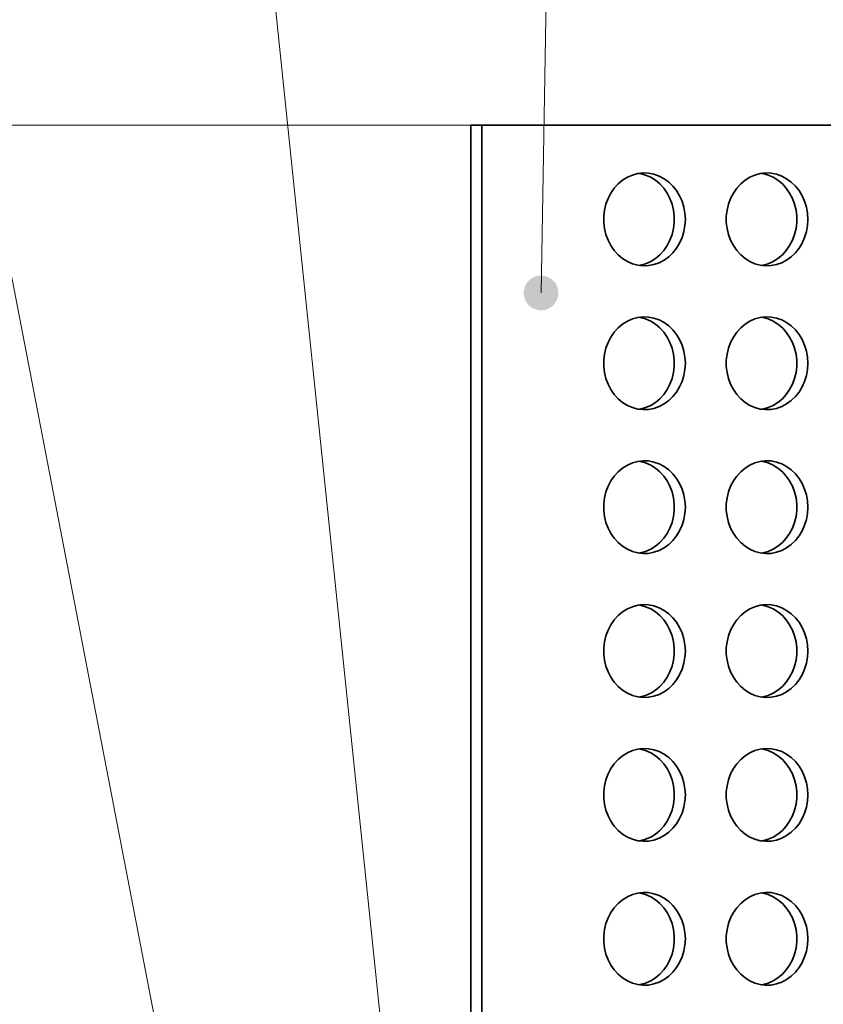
# Model space of a CAD drawing. Header units: millimetres. Extents: x -3920 to 13915, y -406 to 12209.
# Tile 51 of 88: x 7074 to 7421, y 10206 to 10630. Entities that reach past the tile are written whole.
import ezdxf

# ---------------------------------------------------------------- set-up
doc = ezdxf.new("R2010")
doc.units = ezdxf.units.MM
doc.layers.get('0').update_dxf_attribs({"lineweight": 35})
for name, color, linetype, lineweight in [('几何体', 7, 'Continuous', 35), ('尺寸线层', 3, 'Continuous', 18), ('细实线层', 7, 'Continuous', 18)]:
    doc.layers.add(name, color=color, linetype=linetype, lineweight=lineweight)
doc.styles.add('标准', font='txt', dxfattribs={"width": 0.667})
doc.dimstyles.new('GB_尺寸', dxfattribs={"dimtxt": 3.5, "dimasz": 4, "dimexe": 2, "dimexo": 0, "dimtad": 1, "dimdsep": 46, "dimtxsty": '标准', "dimblk": '_CAXARROW', "dimcen": 0, "dimdle": 8, "dimazin": 2, "dimtfac": 0.707107, "dimtdec": 3, "dimtmove": 2, "dimatfit": 3, "dimfxl": 0, "dimfrac": 2, "dimtolj": 1, "dimarcsym": 0})

# ---------------------------------------------------------------- blocks, each defined once
blk = doc.blocks.new('*X31')
at = {"layer": '细实线层', "color": 0}
blk.add_line((0, 0), (-337.93, 1751.48), dxfattribs=at)
blk = doc.blocks.new('*X32')
at = {"layer": '细实线层', "color": 0}
blk.add_line((0, 0), (-178.75, 1721.73), dxfattribs=at)
blk = doc.blocks.new('*X33')
at = {"layer": '细实线层', "lineweight": 18}
h = blk.add_hatch(color=0, dxfattribs=at)
edge = h.paths.add_edge_path(flags=0)
edge.add_arc((0, 0), 7.5, 0, 360)
at = {"layer": '细实线层', "color": 0}
blk.add_line((0, 0), (16.91, 963.35), dxfattribs=at)
blk = doc.blocks.new('*X122')
at = {"layer": '尺寸线层', "linetype": 'Continuous'}
for points in [[(5161.3, 10584.29), (5168.8, 10524.29), (5153.8, 10524.29)], [(5161.3, 8093.9), (5168.8, 8153.9), (5153.8, 8153.9)]]:
    blk.add_hatch(color=0, dxfattribs=at).paths.add_polyline_path(points, flags=0)
at = {"layer": '尺寸线层', "color": 0, "linetype": 'Continuous'}
for p, q in [((7273.44, 10584.29), (5131.3, 10584.29)), ((5161.3, 10584.29), (5161.3, 8093.9)), ((7265.48, 8093.9), (5131.3, 8093.9))]:
    blk.add_line(p, q, dxfattribs=at)
at = {"layer": '尺寸线层', "color": 0, "insert": (5125.96, 9339.09), "char_height": 52.5, "width": 195.1137, "attachment_point": 5, "rotation": 90, "line_spacing_factor": 1.15057, "style": '标准'}
blk.add_mtext('\\T1.1;2490', dxfattribs=at)
blk = doc.blocks.new('_CAXARROW')
blk.add_hatch(color=0).paths.add_polyline_path([(0, 0), (-1, 0.125), (-1, -0.125)], flags=0)

msp = doc.modelspace()

# ---------------------------------------------------------------- linework, layer by layer
at = {"layer": '几何体'}
for p, q in [((7268.685, 10584.293), (7268.685, 9809.893)), ((7273.441, 10584.293), (7268.685, 10584.293)), ((7273.441, 10584.293), (7273.441, 9809.893)), ((9865.676, 10584.293), (7273.441, 10584.293))]:
    msp.add_line(p, q, dxfattribs=at)
for points in [[(7361.162, 10543.738), (7361.005, 10546.404), (7360.537, 10549.022), (7359.766, 10551.546), (7358.706, 10553.931), (7357.376, 10556.133), (7355.8, 10558.115), (7354.005, 10559.84), (7352.024, 10561.277), (7349.892, 10562.402), (7347.648, 10563.194), (7345.33, 10563.638), (7342.981, 10563.727), (7340.643, 10563.46), (7338.357, 10562.84), (7336.164, 10561.88), (7334.103, 10560.596), (7332.211, 10559.011), (7330.521, 10557.154), (7329.065, 10555.057), (7327.867, 10552.759), (7326.95, 10550.299), (7326.329, 10547.722), (7326.015, 10545.074), (7326.015, 10542.403), (7326.329, 10539.755), (7326.95, 10537.178), (7327.867, 10534.718), (7329.065, 10532.419), (7330.521, 10530.323), (7332.211, 10528.465), (7334.103, 10526.881), (7336.164, 10525.597), (7338.357, 10524.636), (7340.643, 10524.017), (7342.981, 10523.75), (7345.33, 10523.839), (7347.648, 10524.283), (7349.892, 10525.075), (7352.024, 10526.199), (7354.005, 10527.637), (7355.8, 10529.362), (7357.376, 10531.343), (7358.706, 10533.546), (7359.766, 10535.931), (7360.537, 10538.455), (7361.005, 10541.073), (7361.162, 10543.738)], [(7341.191, 10563.555), (7341.739, 10563.46), (7344.025, 10562.84), (7346.219, 10561.88), (7348.28, 10560.596), (7350.172, 10559.011), (7351.861, 10557.154), (7353.317, 10555.057), (7354.515, 10552.759), (7355.433, 10550.299), (7356.054, 10547.722), (7356.367, 10545.074), (7356.367, 10542.403), (7356.054, 10539.755), (7355.433, 10537.178), (7354.515, 10534.718), (7353.317, 10532.419), (7351.861, 10530.323), (7350.172, 10528.465), (7348.28, 10526.881), (7346.219, 10525.597), (7344.025, 10524.636), (7341.739, 10524.017), (7341.191, 10523.922)], [(7413.941, 10543.738), (7413.784, 10546.404), (7413.316, 10549.022), (7412.545, 10551.546), (7411.485, 10553.931), (7410.155, 10556.133), (7408.579, 10558.115), (7406.784, 10559.84), (7404.803, 10561.277), (7402.671, 10562.402), (7400.427, 10563.194), (7398.109, 10563.638), (7395.76, 10563.727), (7393.422, 10563.46), (7391.136, 10562.84), (7388.943, 10561.88), (7386.882, 10560.596), (7384.99, 10559.011), (7383.3, 10557.154), (7381.844, 10555.057), (7380.646, 10552.759), (7379.729, 10550.299), (7379.108, 10547.722), (7378.795, 10545.074), (7378.795, 10542.403), (7379.108, 10539.755), (7379.729, 10537.178), (7380.646, 10534.718), (7381.844, 10532.419), (7383.3, 10530.323), (7384.99, 10528.465), (7386.882, 10526.881), (7388.943, 10525.597), (7391.136, 10524.636), (7393.422, 10524.017), (7395.76, 10523.75), (7398.109, 10523.839), (7400.427, 10524.283), (7402.671, 10525.075), (7404.803, 10526.199), (7406.784, 10527.637), (7408.579, 10529.362), (7410.155, 10531.343), (7411.485, 10533.546), (7412.545, 10535.931), (7413.316, 10538.455), (7413.784, 10541.073), (7413.941, 10543.738)], [(7393.97, 10563.555), (7394.518, 10563.46), (7396.804, 10562.84), (7398.998, 10561.88), (7401.059, 10560.596), (7402.951, 10559.011), (7404.64, 10557.154), (7406.097, 10555.057), (7407.294, 10552.759), (7408.212, 10550.299), (7408.833, 10547.722), (7409.146, 10545.074), (7409.146, 10542.403), (7408.833, 10539.755), (7408.212, 10537.178), (7407.294, 10534.718), (7406.097, 10532.419), (7404.64, 10530.323), (7402.951, 10528.465), (7401.059, 10526.881), (7398.998, 10525.597), (7396.804, 10524.636), (7394.518, 10524.017), (7393.97, 10523.922)], [(7361.162, 10481.738), (7361.005, 10484.404), (7360.537, 10487.022), (7359.766, 10489.546), (7358.706, 10491.931), (7357.376, 10494.133), (7355.8, 10496.115), (7354.005, 10497.84), (7352.024, 10499.277), (7349.892, 10500.402), (7347.648, 10501.194), (7345.33, 10501.638), (7342.981, 10501.727), (7340.643, 10501.46), (7338.357, 10500.84), (7336.164, 10499.88), (7334.103, 10498.596), (7332.211, 10497.011), (7330.521, 10495.154), (7329.065, 10493.057), (7327.867, 10490.759), (7326.95, 10488.299), (7326.329, 10485.722), (7326.015, 10483.074), (7326.015, 10480.403), (7326.329, 10477.755), (7326.95, 10475.178), (7327.867, 10472.718), (7329.065, 10470.419), (7330.521, 10468.323), (7332.211, 10466.465), (7334.103, 10464.881), (7336.164, 10463.597), (7338.357, 10462.636), (7340.643, 10462.017), (7342.981, 10461.75), (7345.33, 10461.839), (7347.648, 10462.283), (7349.892, 10463.075), (7352.024, 10464.199), (7354.005, 10465.637), (7355.8, 10467.362), (7357.376, 10469.343), (7358.706, 10471.546), (7359.766, 10473.931), (7360.537, 10476.455), (7361.005, 10479.073), (7361.162, 10481.738)], [(7341.191, 10501.555), (7341.739, 10501.46), (7344.025, 10500.84), (7346.219, 10499.88), (7348.28, 10498.596), (7350.172, 10497.011), (7351.861, 10495.154), (7353.317, 10493.057), (7354.515, 10490.759), (7355.433, 10488.299), (7356.054, 10485.722), (7356.367, 10483.074), (7356.367, 10480.403), (7356.054, 10477.755), (7355.433, 10475.178), (7354.515, 10472.718), (7353.317, 10470.419), (7351.861, 10468.323), (7350.172, 10466.465), (7348.28, 10464.881), (7346.219, 10463.597), (7344.025, 10462.636), (7341.739, 10462.017), (7341.191, 10461.922)], [(7413.941, 10481.738), (7413.784, 10484.404), (7413.316, 10487.022), (7412.545, 10489.546), (7411.485, 10491.931), (7410.155, 10494.133), (7408.579, 10496.115), (7406.784, 10497.84), (7404.803, 10499.277), (7402.671, 10500.402), (7400.427, 10501.194), (7398.109, 10501.638), (7395.76, 10501.727), (7393.422, 10501.46), (7391.136, 10500.84), (7388.943, 10499.88), (7386.882, 10498.596), (7384.99, 10497.011), (7383.3, 10495.154), (7381.844, 10493.057), (7380.646, 10490.759), (7379.729, 10488.299), (7379.108, 10485.722), (7378.795, 10483.074), (7378.795, 10480.403), (7379.108, 10477.755), (7379.729, 10475.178), (7380.646, 10472.718), (7381.844, 10470.419), (7383.3, 10468.323), (7384.99, 10466.465), (7386.882, 10464.881), (7388.943, 10463.597), (7391.136, 10462.636), (7393.422, 10462.017), (7395.76, 10461.75), (7398.109, 10461.839), (7400.427, 10462.283), (7402.671, 10463.075), (7404.803, 10464.199), (7406.784, 10465.637), (7408.579, 10467.362), (7410.155, 10469.343), (7411.485, 10471.546), (7412.545, 10473.931), (7413.316, 10476.455), (7413.784, 10479.073), (7413.941, 10481.738)], [(7393.97, 10501.555), (7394.518, 10501.46), (7396.804, 10500.84), (7398.998, 10499.88), (7401.059, 10498.596), (7402.951, 10497.011), (7404.64, 10495.154), (7406.097, 10493.057), (7407.294, 10490.759), (7408.212, 10488.299), (7408.833, 10485.722), (7409.146, 10483.074), (7409.146, 10480.403), (7408.833, 10477.755), (7408.212, 10475.178), (7407.294, 10472.718), (7406.097, 10470.419), (7404.64, 10468.323), (7402.951, 10466.465), (7401.059, 10464.881), (7398.998, 10463.597), (7396.804, 10462.636), (7394.518, 10462.017), (7393.97, 10461.922)], [(7361.162, 10419.738), (7361.005, 10422.404), (7360.537, 10425.022), (7359.766, 10427.546), (7358.706, 10429.931), (7357.376, 10432.133), (7355.8, 10434.115), (7354.005, 10435.84), (7352.024, 10437.277), (7349.892, 10438.402), (7347.648, 10439.194), (7345.33, 10439.638), (7342.981, 10439.727), (7340.643, 10439.46), (7338.357, 10438.84), (7336.164, 10437.88), (7334.103, 10436.596), (7332.211, 10435.011), (7330.521, 10433.154), (7329.065, 10431.057), (7327.867, 10428.759), (7326.95, 10426.299), (7326.329, 10423.722), (7326.015, 10421.074), (7326.015, 10418.403), (7326.329, 10415.755), (7326.95, 10413.178), (7327.867, 10410.718), (7329.065, 10408.419), (7330.521, 10406.323), (7332.211, 10404.465), (7334.103, 10402.881), (7336.164, 10401.597), (7338.357, 10400.636), (7340.643, 10400.017), (7342.981, 10399.75), (7345.33, 10399.839), (7347.648, 10400.283), (7349.892, 10401.075), (7352.024, 10402.199), (7354.005, 10403.637), (7355.8, 10405.362), (7357.376, 10407.343), (7358.706, 10409.546), (7359.766, 10411.931), (7360.537, 10414.455), (7361.005, 10417.073), (7361.162, 10419.738)], [(7341.191, 10439.555), (7341.739, 10439.46), (7344.025, 10438.84), (7346.219, 10437.88), (7348.28, 10436.596), (7350.172, 10435.011), (7351.861, 10433.154), (7353.317, 10431.057), (7354.515, 10428.759), (7355.433, 10426.299), (7356.054, 10423.722), (7356.367, 10421.074), (7356.367, 10418.403), (7356.054, 10415.755), (7355.433, 10413.178), (7354.515, 10410.718), (7353.317, 10408.419), (7351.861, 10406.323), (7350.172, 10404.465), (7348.28, 10402.881), (7346.219, 10401.597), (7344.025, 10400.636), (7341.739, 10400.017), (7341.191, 10399.922)], [(7413.941, 10419.738), (7413.784, 10422.404), (7413.316, 10425.022), (7412.545, 10427.546), (7411.485, 10429.931), (7410.155, 10432.133), (7408.579, 10434.115), (7406.784, 10435.84), (7404.803, 10437.277), (7402.671, 10438.402), (7400.427, 10439.194), (7398.109, 10439.638), (7395.76, 10439.727), (7393.422, 10439.46), (7391.136, 10438.84), (7388.943, 10437.88), (7386.882, 10436.596), (7384.99, 10435.011), (7383.3, 10433.154), (7381.844, 10431.057), (7380.646, 10428.759), (7379.729, 10426.299), (7379.108, 10423.722), (7378.795, 10421.074), (7378.795, 10418.403), (7379.108, 10415.755), (7379.729, 10413.178), (7380.646, 10410.718), (7381.844, 10408.419), (7383.3, 10406.323), (7384.99, 10404.465), (7386.882, 10402.881), (7388.943, 10401.597), (7391.136, 10400.636), (7393.422, 10400.017), (7395.76, 10399.75), (7398.109, 10399.839), (7400.427, 10400.283), (7402.671, 10401.075), (7404.803, 10402.199), (7406.784, 10403.637), (7408.579, 10405.362), (7410.155, 10407.343), (7411.485, 10409.546), (7412.545, 10411.931), (7413.316, 10414.455), (7413.784, 10417.073), (7413.941, 10419.738)], [(7393.97, 10439.555), (7394.518, 10439.46), (7396.804, 10438.84), (7398.998, 10437.88), (7401.059, 10436.596), (7402.951, 10435.011), (7404.64, 10433.154), (7406.097, 10431.057), (7407.294, 10428.759), (7408.212, 10426.299), (7408.833, 10423.722), (7409.146, 10421.074), (7409.146, 10418.403), (7408.833, 10415.755), (7408.212, 10413.178), (7407.294, 10410.718), (7406.097, 10408.419), (7404.64, 10406.323), (7402.951, 10404.465), (7401.059, 10402.881), (7398.998, 10401.597), (7396.804, 10400.636), (7394.518, 10400.017), (7393.97, 10399.922)], [(7361.162, 10357.738), (7361.005, 10360.404), (7360.537, 10363.022), (7359.766, 10365.546), (7358.706, 10367.931), (7357.376, 10370.133), (7355.8, 10372.115), (7354.005, 10373.84), (7352.024, 10375.277), (7349.892, 10376.402), (7347.648, 10377.194), (7345.33, 10377.638), (7342.981, 10377.727), (7340.643, 10377.46), (7338.357, 10376.84), (7336.164, 10375.88), (7334.103, 10374.596), (7332.211, 10373.011), (7330.521, 10371.154), (7329.065, 10369.057), (7327.867, 10366.759), (7326.95, 10364.299), (7326.329, 10361.722), (7326.015, 10359.074), (7326.015, 10356.403), (7326.329, 10353.755), (7326.95, 10351.178), (7327.867, 10348.718), (7329.065, 10346.419), (7330.521, 10344.323), (7332.211, 10342.465), (7334.103, 10340.881), (7336.164, 10339.597), (7338.357, 10338.636), (7340.643, 10338.017), (7342.981, 10337.75), (7345.33, 10337.839), (7347.648, 10338.283), (7349.892, 10339.075), (7352.024, 10340.199), (7354.005, 10341.637), (7355.8, 10343.362), (7357.376, 10345.343), (7358.706, 10347.546), (7359.766, 10349.931), (7360.537, 10352.455), (7361.005, 10355.073), (7361.162, 10357.738)], [(7341.191, 10377.555), (7341.739, 10377.46), (7344.025, 10376.84), (7346.219, 10375.88), (7348.28, 10374.596), (7350.172, 10373.011), (7351.861, 10371.154), (7353.317, 10369.057), (7354.515, 10366.759), (7355.433, 10364.299), (7356.054, 10361.722), (7356.367, 10359.074), (7356.367, 10356.403), (7356.054, 10353.755), (7355.433, 10351.178), (7354.515, 10348.718), (7353.317, 10346.419), (7351.861, 10344.323), (7350.172, 10342.465), (7348.28, 10340.881), (7346.219, 10339.597), (7344.025, 10338.636), (7341.739, 10338.017), (7341.191, 10337.922)], [(7413.941, 10357.738), (7413.784, 10360.404), (7413.316, 10363.022), (7412.545, 10365.546), (7411.485, 10367.931), (7410.155, 10370.133), (7408.579, 10372.115), (7406.784, 10373.84), (7404.803, 10375.277), (7402.671, 10376.402), (7400.427, 10377.194), (7398.109, 10377.638), (7395.76, 10377.727), (7393.422, 10377.46), (7391.136, 10376.84), (7388.943, 10375.88), (7386.882, 10374.596), (7384.99, 10373.011), (7383.3, 10371.154), (7381.844, 10369.057), (7380.646, 10366.759), (7379.729, 10364.299), (7379.108, 10361.722), (7378.795, 10359.074), (7378.795, 10356.403), (7379.108, 10353.755), (7379.729, 10351.178), (7380.646, 10348.718), (7381.844, 10346.419), (7383.3, 10344.323), (7384.99, 10342.465), (7386.882, 10340.881), (7388.943, 10339.597), (7391.136, 10338.636), (7393.422, 10338.017), (7395.76, 10337.75), (7398.109, 10337.839), (7400.427, 10338.283), (7402.671, 10339.075), (7404.803, 10340.199), (7406.784, 10341.637), (7408.579, 10343.362), (7410.155, 10345.343), (7411.485, 10347.546), (7412.545, 10349.931), (7413.316, 10352.455), (7413.784, 10355.073), (7413.941, 10357.738)], [(7393.97, 10377.555), (7394.518, 10377.46), (7396.804, 10376.84), (7398.998, 10375.88), (7401.059, 10374.596), (7402.951, 10373.011), (7404.64, 10371.154), (7406.097, 10369.057), (7407.294, 10366.759), (7408.212, 10364.299), (7408.833, 10361.722), (7409.146, 10359.074), (7409.146, 10356.403), (7408.833, 10353.755), (7408.212, 10351.178), (7407.294, 10348.718), (7406.097, 10346.419), (7404.64, 10344.323), (7402.951, 10342.465), (7401.059, 10340.881), (7398.998, 10339.597), (7396.804, 10338.636), (7394.518, 10338.017), (7393.97, 10337.922)], [(7361.162, 10295.738), (7361.005, 10298.404), (7360.537, 10301.022), (7359.766, 10303.546), (7358.706, 10305.931), (7357.376, 10308.133), (7355.8, 10310.115), (7354.005, 10311.84), (7352.024, 10313.277), (7349.892, 10314.402), (7347.648, 10315.194), (7345.33, 10315.638), (7342.981, 10315.727), (7340.643, 10315.46), (7338.357, 10314.84), (7336.164, 10313.88), (7334.103, 10312.596), (7332.211, 10311.011), (7330.521, 10309.154), (7329.065, 10307.057), (7327.867, 10304.759), (7326.95, 10302.299), (7326.329, 10299.722), (7326.015, 10297.074), (7326.015, 10294.403), (7326.329, 10291.755), (7326.95, 10289.178), (7327.867, 10286.718), (7329.065, 10284.419), (7330.521, 10282.323), (7332.211, 10280.465), (7334.103, 10278.881), (7336.164, 10277.597), (7338.357, 10276.636), (7340.643, 10276.017), (7342.981, 10275.75), (7345.33, 10275.839), (7347.648, 10276.283), (7349.892, 10277.075), (7352.024, 10278.199), (7354.005, 10279.637), (7355.8, 10281.362), (7357.376, 10283.343), (7358.706, 10285.546), (7359.766, 10287.931), (7360.537, 10290.455), (7361.005, 10293.073), (7361.162, 10295.738)], [(7341.191, 10315.555), (7341.739, 10315.46), (7344.025, 10314.84), (7346.219, 10313.88), (7348.28, 10312.596), (7350.172, 10311.011), (7351.861, 10309.154), (7353.317, 10307.057), (7354.515, 10304.759), (7355.433, 10302.299), (7356.054, 10299.722), (7356.367, 10297.074), (7356.367, 10294.403), (7356.054, 10291.755), (7355.433, 10289.178), (7354.515, 10286.718), (7353.317, 10284.419), (7351.861, 10282.323), (7350.172, 10280.465), (7348.28, 10278.881), (7346.219, 10277.597), (7344.025, 10276.636), (7341.739, 10276.017), (7341.191, 10275.922)], [(7413.941, 10295.738), (7413.784, 10298.404), (7413.316, 10301.022), (7412.545, 10303.546), (7411.485, 10305.931), (7410.155, 10308.133), (7408.579, 10310.115), (7406.784, 10311.84), (7404.803, 10313.277), (7402.671, 10314.402), (7400.427, 10315.194), (7398.109, 10315.638), (7395.76, 10315.727), (7393.422, 10315.46), (7391.136, 10314.84), (7388.943, 10313.88), (7386.882, 10312.596), (7384.99, 10311.011), (7383.3, 10309.154), (7381.844, 10307.057), (7380.646, 10304.759), (7379.729, 10302.299), (7379.108, 10299.722), (7378.795, 10297.074), (7378.795, 10294.403), (7379.108, 10291.755), (7379.729, 10289.178), (7380.646, 10286.718), (7381.844, 10284.419), (7383.3, 10282.323), (7384.99, 10280.465), (7386.882, 10278.881), (7388.943, 10277.597), (7391.136, 10276.636), (7393.422, 10276.017), (7395.76, 10275.75), (7398.109, 10275.839), (7400.427, 10276.283), (7402.671, 10277.075), (7404.803, 10278.199), (7406.784, 10279.637), (7408.579, 10281.362), (7410.155, 10283.343), (7411.485, 10285.546), (7412.545, 10287.931), (7413.316, 10290.455), (7413.784, 10293.073), (7413.941, 10295.738)], [(7393.97, 10315.555), (7394.518, 10315.46), (7396.804, 10314.84), (7398.998, 10313.88), (7401.059, 10312.596), (7402.951, 10311.011), (7404.64, 10309.154), (7406.097, 10307.057), (7407.294, 10304.759), (7408.212, 10302.299), (7408.833, 10299.722), (7409.146, 10297.074), (7409.146, 10294.403), (7408.833, 10291.755), (7408.212, 10289.178), (7407.294, 10286.718), (7406.097, 10284.419), (7404.64, 10282.323), (7402.951, 10280.465), (7401.059, 10278.881), (7398.998, 10277.597), (7396.804, 10276.636), (7394.518, 10276.017), (7393.97, 10275.922)], [(7361.162, 10233.738), (7361.005, 10236.404), (7360.537, 10239.022), (7359.766, 10241.546), (7358.706, 10243.931), (7357.376, 10246.133), (7355.8, 10248.115), (7354.005, 10249.84), (7352.024, 10251.277), (7349.892, 10252.402), (7347.648, 10253.194), (7345.33, 10253.638), (7342.981, 10253.727), (7340.643, 10253.46), (7338.357, 10252.84), (7336.164, 10251.88), (7334.103, 10250.596), (7332.211, 10249.011), (7330.521, 10247.154), (7329.065, 10245.057), (7327.867, 10242.759), (7326.95, 10240.299), (7326.329, 10237.722), (7326.015, 10235.074), (7326.015, 10232.403), (7326.329, 10229.755), (7326.95, 10227.178), (7327.867, 10224.718), (7329.065, 10222.419), (7330.521, 10220.323), (7332.211, 10218.465), (7334.103, 10216.881), (7336.164, 10215.597), (7338.357, 10214.636), (7340.643, 10214.017), (7342.981, 10213.75), (7345.33, 10213.839), (7347.648, 10214.283), (7349.892, 10215.075), (7352.024, 10216.199), (7354.005, 10217.637), (7355.8, 10219.362), (7357.376, 10221.343), (7358.706, 10223.546), (7359.766, 10225.931), (7360.537, 10228.455), (7361.005, 10231.073), (7361.162, 10233.738)], [(7341.191, 10253.555), (7341.739, 10253.46), (7344.025, 10252.84), (7346.219, 10251.88), (7348.28, 10250.596), (7350.172, 10249.011), (7351.861, 10247.154), (7353.317, 10245.057), (7354.515, 10242.759), (7355.433, 10240.299), (7356.054, 10237.722), (7356.367, 10235.074), (7356.367, 10232.403), (7356.054, 10229.755), (7355.433, 10227.178), (7354.515, 10224.718), (7353.317, 10222.419), (7351.861, 10220.323), (7350.172, 10218.465), (7348.28, 10216.881), (7346.219, 10215.597), (7344.025, 10214.636), (7341.739, 10214.017), (7341.191, 10213.922)], [(7413.941, 10233.738), (7413.784, 10236.404), (7413.316, 10239.022), (7412.545, 10241.546), (7411.485, 10243.931), (7410.155, 10246.133), (7408.579, 10248.115), (7406.784, 10249.84), (7404.803, 10251.277), (7402.671, 10252.402), (7400.427, 10253.194), (7398.109, 10253.638), (7395.76, 10253.727), (7393.422, 10253.46), (7391.136, 10252.84), (7388.943, 10251.88), (7386.882, 10250.596), (7384.99, 10249.011), (7383.3, 10247.154), (7381.844, 10245.057), (7380.646, 10242.759), (7379.729, 10240.299), (7379.108, 10237.722), (7378.795, 10235.074), (7378.795, 10232.403), (7379.108, 10229.755), (7379.729, 10227.178), (7380.646, 10224.718), (7381.844, 10222.419), (7383.3, 10220.323), (7384.99, 10218.465), (7386.882, 10216.881), (7388.943, 10215.597), (7391.136, 10214.636), (7393.422, 10214.017), (7395.76, 10213.75), (7398.109, 10213.839), (7400.427, 10214.283), (7402.671, 10215.075), (7404.803, 10216.199), (7406.784, 10217.637), (7408.579, 10219.362), (7410.155, 10221.343), (7411.485, 10223.546), (7412.545, 10225.931), (7413.316, 10228.455), (7413.784, 10231.073), (7413.941, 10233.738)], [(7393.97, 10253.555), (7394.518, 10253.46), (7396.804, 10252.84), (7398.998, 10251.88), (7401.059, 10250.596), (7402.951, 10249.011), (7404.64, 10247.154), (7406.097, 10245.057), (7407.294, 10242.759), (7408.212, 10240.299), (7408.833, 10237.722), (7409.146, 10235.074), (7409.146, 10232.403), (7408.833, 10229.755), (7408.212, 10227.178), (7407.294, 10224.718), (7406.097, 10222.419), (7404.64, 10220.323), (7402.951, 10218.465), (7401.059, 10216.881), (7398.998, 10215.597), (7396.804, 10214.636), (7394.518, 10214.017), (7393.97, 10213.922)]]:
    msp.add_lwpolyline(points, dxfattribs=at)

# ---------------------------------------------------------------- block references
at = {"layer": '细实线层'}
for name, p in [('*X31', (7224.276, 9723.895)), ('*X32', (7276.023, 9753.646)), ('*X33', (7298.985, 10512.028))]:
    msp.add_blockref(name, p, dxfattribs=at)

# ---------------------------------------------------------------- dimensions: what is measured, and where the dimension line sits
at = {"layer": '尺寸线层'}
dim = msp.add_linear_dim(base=(5161.299, 8093.895), p1=(7273.441, 10584.293), p2=(7265.478, 8093.895), angle=270, text='2490', dimstyle='GB_尺寸', override={"dimscale": 15, "dimsah": 1, "dimtfac": 1, "dimtfill": 1, "dimtzin": 0}, dxfattribs=at)
dim.commit()
dim.dimension.update_dxf_attribs({"geometry": '*X122', "text_midpoint": (5125.958, 9339.094), "dimtype": 160})

doc.saveas('drawing.dxf')
